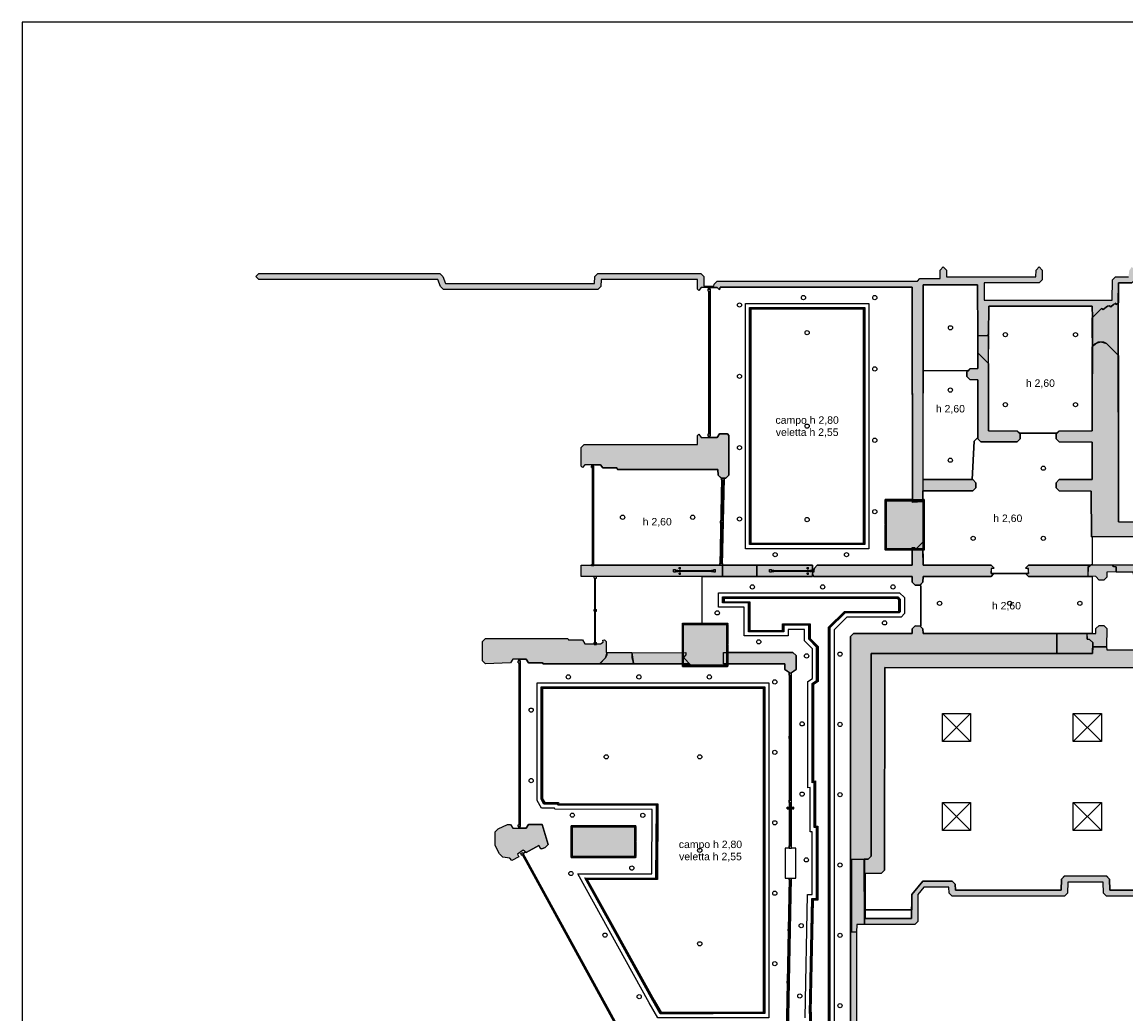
# Model space of a CAD drawing. Header units: millimetres. Extents: x -9985 to 240895, y -184894 to 39395.
# Tile 162 of 164: x 182675 to 206286, y 18174 to 39395. Entities that reach past the tile are written whole.
import ezdxf
from ezdxf.enums import TextEntityAlignment as Align

# ---------------------------------------------------------------- set-up
doc = ezdxf.new("R2010")
doc.units = ezdxf.units.MM
for name, color, linetype in [('A-CARTIGLIO', 7, 'Continuous'), ('A-CS-ALTEZZE', 7, 'Continuous'), ('A-CS-CAMPO', 254, 'Continuous'), ('A-CS-LED', 40, 'Continuous'), ('A-CS-PIANO', 253, 'Continuous'), ('A-CS-VELETTA', 252, 'Continuous'), ('A-LUCI-FARETTI', 7, 'Continuous'), ('A-LUCI-PLAFONIERE', 7, 'Continuous'), ('A-MURI-ESISTENTI', 7, 'Continuous'), ('A-MURI-NUOVI', 40, 'Continuous'), ('A-PARETI-VETRATE', 5, 'Continuous'), ('A-PILASTRI', 8, 'Continuous'), ('A-VETRINE', 4, 'Continuous')]:
    doc.layers.add(name, color=color, linetype=linetype)
doc.styles.add('VISIO', font='arial.ttf')

msp = doc.modelspace()

# ---------------------------------------------------------------- hatches: boundary and pattern name
at = {"layer": 'A-CS-LED'}
h = msp.add_hatch(color=40, dxfattribs=at)
h.paths.add_polyline_path([(200699, 33285), (200699, 28215), (198235, 28215), (198235, 33285), (200699, 33285)])
h.paths.add_polyline_path([(200669, 33255), (198265, 33255), (198265, 28245), (200669, 28245), (200669, 33255)], flags=16)
msp.add_hatch(color=40, dxfattribs=at).paths.add_polyline_path([(199665, 22161), (199619, 22161), (199619, 23125), (199575, 23117), (199575, 25241), (199670, 25305), (199670, 26022), (199500, 26192), (199500, 26490), (198970, 26490), (198970, 26350), (198211, 26350), (198211, 26964), (197660, 26968), (197660, 27095), (201408, 27095), (201460, 27043), (201460, 26777), (201438, 26755), (200278, 26755), (199955, 26432), (199955, 16815), (201563, 16815), (201511, 12900), (201742, 12895), (202304, 12090), (202255, 12064), (202820, 11288), (202820, 11018), (203143, 10695), (205204, 10695), (205187, 10665), (203130, 10665), (202790, 11005), (202790, 11278), (202211, 12074), (202260, 12100), (201726, 12866), (201481, 12870), (201533, 16785), (199925, 16785), (199925, 26445), (200265, 26785), (201425, 26785), (201430, 26790), (201430, 27030), (201395, 27065), (197690, 27065), (197690, 26998), (198241, 26994), (198241, 26380), (198940, 26380), (198940, 26520), (199530, 26520), (199530, 26205), (199700, 26035), (199700, 25288), (199605, 25225), (199605, 23153), (199649, 23161), (199649, 22191), (199695, 22191), (199695, 20611), (199596, 20611), (199548, 18213), (199555, 18213), (199560, 17041), (199530, 17041), (199530, 17016), (199559, 17018), (199559, 15965), (199530, 15968), (199530, 15840), (199634, 15720), (199636, 15720), (200406, 14873), (200421, 14885), (200971, 14252), (201027, 14191), (201211, 14180), (201211, 13897), (201424, 13652), (201211, 13531), (201211, 12515), (199197, 12507), (199197, 12530), (198916, 12530), (199679, 11141), (200707, 11692), (202049, 9189), (201046, 8651), (201501, 7820), (202158, 7820), (202344, 7922), (202439, 7820), (204880, 7820), (204880, 5680), (202679, 5680), (203508, 4170), (204682, 4170), (204682, 4194), (207893, 4208), (207889, 5284), (207783, 5335), (207784, 5432), (207805, 5429), (207814, 5428), (207813, 5354), (207919, 5303), (207924, 4140), (207863, 4140), (207863, 4178), (204712, 4164), (204712, 4140), (203490, 4140), (202628, 5710), (204850, 5710), (204850, 7790), (202426, 7790), (202338, 7884), (202165, 7790), (201483, 7790), (201005, 8663), (202009, 9201), (200695, 11651), (199667, 11100), (198866, 12560), (199227, 12560), (199227, 12537), (201181, 12545), (201181, 13548), (201377, 13660), (201181, 13886), (201181, 14151), (201013, 14161), (200949, 14232), (200417, 14844), (200402, 14833), (199623, 15690), (199620, 15690), (199500, 15829), (199500, 16001), (199529, 15998), (199529, 16985), (199500, 16983), (199500, 17071), (199530, 17071), (199525, 18183), (199518, 18183), (199566, 20641), (199665, 20641), (199665, 22161)])
h = msp.add_hatch(color=40, dxfattribs=at)
h.paths.add_polyline_path([(193779, 22766), (193779, 25169), (196384, 25169), (198560, 25169), (198560, 22171), (198560, 20631), (198560, 18181), (197456, 18178), (196325, 18178), (196168, 18456), (194713, 21082), (196234, 21078), (196244, 22636), (194136, 22642), (194129, 22665), (193835, 22665), (193779, 22766)])
h.paths.add_polyline_path([(196274, 22666), (196264, 21048), (194764, 21052), (196195, 18470), (196343, 18208), (197455, 18208), (198530, 18211), (198530, 20631), (198530, 22171), (198530, 25139), (196384, 25139), (193809, 25139), (193809, 22774), (193853, 22695), (194152, 22695), (194159, 22672), (196274, 22666)], flags=16)
at = {"layer": 'A-MURI-ESISTENTI'}
for points in [[(203310, 32685), (203115, 32690), (203110, 33775), (201950, 33775), (201945, 29133), (201720, 29118), (201710, 33725), (197610, 33725), (197590, 33665), (197540, 33715), (197200, 33715), (197150, 33655), (197125, 33680), (197120, 33885), (195060, 33885), (195055, 33740), (194990, 33675), (191690, 33675), (191625, 33740), (191570, 33885), (187740, 33885), (187675, 33950), (187740, 34015), (191610, 34015), (191675, 33950), (191730, 33805), (194920, 33805), (194925, 33950), (194990, 34015), (197190, 34015), (197255, 33950), (197260, 33745), (197470, 33745), (197475, 33790), (197540, 33855), (201830, 33855), (201880, 33905), (202310, 33905), (202315, 34090), (202380, 34155), (202445, 34090), (202450, 33945), (204360, 33945), (204365, 34090), (204430, 34155), (204495, 34090), (204495, 33880), (204430, 33815), (203250, 33815), (203250, 33445), (205990, 33445), (205995, 33880), (206060, 33945), (206340, 33945), (206357, 34081), (206410, 34155), (206475, 34090), (206480, 33975), (207220, 33975), (207275, 33900), (207270, 33855), (206460, 33865), (206410, 33815), (206130, 33815), (206125, 33390), (206080, 33345), (206069, 33378), (206020, 33355), (205960, 33305), (205930, 33325), (205890, 33315), (205800, 33245), (205760, 33265), (205570, 33075), (205560, 33315), (203350, 33315), (203345, 32700), (203310, 32685)], [(207036.039, 28692.078), (206760, 28685), (206759.195, 28680.081), (206755, 28680), (206747.459, 28608.361), (206727.475, 28486.238), (206715, 28480), (206715, 28410), (206715, 28400), (206695, 28380), (205548, 28380), (205545, 29360), (204860, 29365), (204795, 29430), (204795, 29540), (204860, 29605), (205565, 29610), (205565, 30410), (204860, 30415), (204795, 30480), (204795, 30580), (204860, 30645), (205565, 30650), (205565, 32450), (205630, 32515), (205750, 32555), (205870, 32515), (206125, 32260), (206125, 28700), (207036.039, 28692.078)], [(203960, 30415), (203180, 30415), (203115, 30480), (203115, 31740), (202950, 31745), (202885, 31810), (202885, 31910), (202950, 31975), (203115, 31980), (203120, 32315), (203345, 32090), (203345, 30650), (203960, 30645), (204025, 30580), (204025, 30480), (203960, 30415)], [(197730, 29635), (197630, 29635), (197565, 29700), (197560, 29825), (195410, 29825), (195400, 29855), (195100, 29855), (195050, 29925), (194710, 29925), (194660, 29865), (194635, 29890), (194635, 30290), (194700, 30355), (197120, 30355), (197125, 30550), (197150, 30575), (197200, 30505), (197540, 30505), (197590, 30585), (197760, 30585), (197795, 30550), (197795, 29700), (197730, 29635)], [(203010, 29365), (201950, 29365), (201950, 29605), (203010, 29605), (203075, 29540), (203075, 29430), (203010, 29365)], [(201880, 27345), (201780, 27345), (201715, 27410), (201710, 27535), (199600, 27535), (199585, 27590), (199625, 27710), (199680, 27775), (201710, 27775), (201715, 28150), (201760, 28155), (201800, 28125), (201940, 28265), (201950, 27775), (203400, 27775), (203465, 27710), (203402, 27701), (203402, 27600), (203455, 27590), (203400, 27535), (201950, 27535), (201945, 27410), (201880, 27345)], [(205470, 27535), (204200, 27535), (204145, 27590), (204202, 27600), (204202, 27701), (204135, 27710), (204200, 27775), (205530, 27775), (205475, 27740), (205470, 27535)], [(205989, 27780), (206020, 27745), (206075, 27740), (206075, 27630), (205880, 27625), (205875, 27520), (205810, 27455), (205710, 27455), (205640, 27535), (205475, 27540), (205475, 27740), (205510, 27745), (205545, 27780), (205989, 27780)], [(206860, 27515), (206510, 27515), (206445, 27580), (206440, 27625), (206080, 27625), (206075, 27740), (206020, 27745), (205989, 27780), (206940, 27780), (206925, 27710), (206925, 27580), (206860, 27515)], [(204810, 25885), (200840, 25885), (200839.994, 25880.005), (200835, 25880), (200835, 21550), (200770, 21485), (200690.004, 21483.873), (200690, 21485), (200415, 21480), (200415, 19930), (200525, 19920), (200525, 17390), (201102, 17389), (202003, 17389), (202190, 17389), (205010, 17389), (205010, 17385), (205080, 17385), (205145, 17320), (205150, 16635), (208610, 16635), (208610, 16505), (205080, 16505), (205015, 16570), (205010, 17255), (202190, 17255), (202190, 16627), (202003, 16627), (202003, 17255), (200395, 17255), (200395, 17389), (200395, 26250), (200460, 26315), (201710, 26315), (201715, 26410), (201780, 26475), (201880, 26475), (201945, 26410), (201950, 26315), (204810, 26315), (204810, 25885)], [(205870, 26025), (205580, 26025), (205575, 26120), (205510, 26185), (205455, 26190), (205455, 26310), (205640, 26315), (205645, 26420), (205710, 26485), (205810, 26485), (205875, 26420), (205870, 26025)], [(205570, 25885), (204810, 25885), (204810, 26315), (205450, 26315), (205455, 26190), (205510, 26185), (205575, 26120), (205570, 25885)], [(195030, 25665), (193820, 25665), (193810, 25685), (193510, 25685), (193460, 25765), (193170, 25765), (193120, 25685), (192590, 25665), (192525, 25730), (192525, 26140), (192590, 26205), (194350, 26205), (194360, 26175), (194660, 26175), (194710, 26095), (195050, 26095), (195104, 26131), (195095, 26170), (195130, 26175), (195165, 26140), (195165, 25910), (195185, 25900), (195185, 25850), (195155, 25790), (195030, 25665)], [(205580, 26025), (205570, 25885), (205575, 26120), (205580, 26025)], [(196980, 25635), (196930, 25665), (195760, 25665), (195725, 25790), (195725, 25900), (196870, 25905), (196875, 25860), (196825, 25800), (196980, 25635)], [(200839.994, 25880.005), (200835, 21550), (200835, 25880), (200839.994, 25880.005)], [(200840, 25885), (204810, 25885), (204810, 25884), (200839.994, 25880.005), (200840, 25885)], [(204810, 25885), (205570, 25885), (204810, 25884), (204810, 25885)], [(193150, 21455), (193110, 21505), (192960, 21525), (192885, 21600), (192795, 21780), (192795, 22070), (192860, 22135), (193060, 22225), (193120, 22225), (193170, 22145), (193460, 22145), (193510, 22225), (193800, 22225), (193925, 21800), (193860, 21735), (193790, 21705), (193765, 21710), (193730, 21775), (193460, 21625), (193390, 21675), (193275, 21590), (193300, 21535), (193150, 21455)], [(200690, 21485), (200690.004, 21483.873), (200415, 21480), (200690, 21485)], [(200520, 19925), (200415, 19930), (200415, 21480), (200690.004, 21483.873), (200695, 20090), (200530, 20085), (200520, 19925)], [(200770, 21485), (200695, 21480), (200695, 20090), (200690.004, 21483.873), (200770, 21485)]]:
    msp.add_hatch(color=7, dxfattribs=at).paths.add_polyline_path(points)
h = msp.add_hatch(color=7, dxfattribs=at)
h.paths.add_polyline_path([(201770, 20085), (200695, 20090), (200695, 21480), (200770, 21485), (200835, 21550), (200839.994, 25880.005), (204810, 25884), (205570, 25885), (205580, 26025), (205870, 26025), (205880, 25965), (209530, 25965), (209535, 26110), (209600, 26175), (209680, 26175), (209750, 26265), (209980, 26265), (209985, 26420), (210050, 26485), (210400, 26485), (210465, 26420), (210470, 25965), (213330, 25965), (213335, 26190), (213400, 26255), (214010, 26255), (214050, 26295), (214650, 26295), (214720, 26225), (215090, 26225), (215155, 26160), (215155, 25900), (215090, 25835), (214720, 25835), (214715, 25640), (214650, 25575), (201130, 25585), (201125, 21250), (201060, 21185), (200705, 21180), (200710, 20215), (201700, 20215), (201705, 20730), (201940, 21015), (202570, 21015), (202635, 20950), (202640, 20825), (204900, 20825), (204905, 21060), (204970, 21125), (205870, 21125), (205935, 21060), (205940, 20825), (209150, 20825), (209155, 21060), (209220, 21125), (210220, 21125), (210285, 21060), (210290, 20825), (213750, 20825), (213755, 21060), (213820, 21125), (214820, 21125), (214885, 21060), (214890, 20825), (217220, 20825), (217225, 21060), (217290, 21125), (217970, 21125), (218035, 21060), (218040, 20825), (219650, 20825), (219655, 22380), (218230, 22385), (218165, 22450), (218165, 25780), (218290, 25905), (218295, 22520), (219720, 22515), (219785, 22450), (219785, 20760), (219720, 20695), (217970, 20695), (217905, 20760), (217900, 20995), (217360, 20995), (217355, 20760), (217290, 20695), (214820, 20695), (214755, 20760), (214755, 20990), (214610, 20995), (213890, 20995), (213885, 20760), (213820, 20695), (210220, 20695), (210155, 20760), (210150, 20995), (209290, 20995), (209285, 20760), (209220, 20695), (205870, 20695), (205805, 20760), (205800, 20995), (205040, 20995), (205035, 20760), (204970, 20695), (202570, 20695), (202505, 20760), (202500, 20885), (201960, 20885), (201835, 20730), (201835, 20150), (201770, 20085)])
h.paths.add_polyline_path([(214375, 25890), (214415, 25940), (214370, 25985), (214330, 25965), (213700, 25965), (213635, 25900), (214370, 25885), (214374.101, 25890.012), (214375, 25890)], flags=16)
h.paths.add_polyline_path([(210175, 25890), (210170, 25965), (210040, 25965), (209975, 25900), (210170, 25885), (210170, 25890.25), (210175, 25890)], flags=16)
at = {"layer": 'A-MURI-NUOVI'}
for points in [[(206120, 32265), (205870, 32515), (205810, 32545), (205690, 32545), (205570, 32455), (205565, 32820), (205565, 33070), (205760, 33265), (205800, 33245), (205890, 33315), (205930, 33325), (205960, 33305), (206020, 33355), (206069, 33378), (206080, 33345), (206120, 33385), (206120, 32265)], [(203340, 32095), (203115, 32320), (203120, 32685), (203345, 32690), (203340, 32095)], [(197660, 27535), (194635, 27535), (194635, 27775), (197660, 27775), (197660, 27535)], [(198394, 27535), (197660, 27535), (197660, 27775), (198394, 27775), (198394, 27535)], [(198394, 27535), (198394, 27775), (199581, 27775), (199581, 27535), (198394, 27535)], [(195750, 25665), (195035, 25670), (195155, 25790), (195190, 25905), (195720, 25905), (195750, 25665)], [(199160, 25910), (199230, 25840), (199230, 25540), (199110, 25460), (198990, 25540), (198990, 25665), (197675, 25665), (197675, 25910), (199160, 25910)]]:
    msp.add_hatch(color=40, dxfattribs=at).paths.add_polyline_path(points)
at = {"layer": 'A-PILASTRI'}
for points in [[(201157, 29181), (201157, 28643), (201143, 28643), (201139, 28647), (201139, 29177), (201143, 29181), (201157, 29181)], [(201552, 29163), (201165, 29163), (201165, 29177), (201169, 29181), (201548, 29181), (201552, 29177), (201552, 29163)], [(201945, 29155), (201945, 28125), (201165, 28125), (201165, 29155), (201945, 29155)], [(201945, 29163), (201558, 29163), (201558, 29177), (201562, 29181), (201941, 29181), (201945, 29177), (201945, 29163)], [(201953, 28643), (201953, 29181), (201967, 29181), (201971, 29177), (201971, 28647), (201967, 28643), (201953, 28643)], [(201157, 28637), (201157, 28099), (201143, 28099), (201139, 28103), (201139, 28633), (201143, 28637), (201157, 28637)], [(201953, 28099), (201953, 28637), (201967, 28637), (201971, 28633), (201971, 28103), (201967, 28099), (201953, 28099)], [(201165, 28117), (201552, 28117), (201552, 28103), (201548, 28099), (201169, 28099), (201165, 28103), (201165, 28117)], [(201558, 28117), (201945, 28117), (201945, 28103), (201941, 28099), (201562, 28099), (201558, 28103), (201558, 28117)], [(197282, 26513), (196799, 26513), (196799, 26527), (196803, 26531), (197278, 26531), (197282, 26527), (197282, 26513)], [(196817, 26505), (196817, 26073), (196803, 26073), (196799, 26077), (196799, 26501), (196803, 26505), (196817, 26505)], [(197745, 25635), (196825, 25635), (196825, 26505), (197745, 26505), (197745, 25635)], [(197771, 26513), (197288, 26513), (197288, 26527), (197292, 26531), (197767, 26531), (197771, 26527), (197771, 26513)], [(197753, 26073), (197753, 26505), (197767, 26505), (197771, 26501), (197771, 26077), (197767, 26073), (197753, 26073)], [(196817, 26067), (196817, 25635), (196803, 25635), (196799, 25639), (196799, 26063), (196803, 26067), (196817, 26067)], [(197753, 25635), (197753, 26067), (197767, 26067), (197771, 26063), (197771, 25639), (197767, 25635), (197753, 25635)], [(196799, 25627), (197282, 25627), (197282, 25613), (197278, 25609), (196803, 25609), (196799, 25613), (196799, 25627)], [(197288, 25627), (197771, 25627), (197771, 25613), (197767, 25609), (197292, 25609), (197288, 25613), (197288, 25627)], [(194877, 22183), (194419, 22183), (194419, 22197), (194423, 22201), (194873, 22201), (194877, 22197), (194877, 22183)], [(195337, 22183), (194883, 22183), (194883, 22197), (194887, 22201), (195333, 22201), (195337, 22197), (195337, 22183)], [(195801, 22183), (195343, 22183), (195343, 22197), (195347, 22201), (195797, 22201), (195801, 22197), (195801, 22183)], [(194437, 22175), (194437, 21863), (194423, 21863), (194419, 21867), (194419, 22171), (194423, 22175), (194437, 22175)], [(195775, 21545), (194445, 21545), (194445, 22175), (195775, 22175), (195775, 21545)], [(195783, 21863), (195783, 22175), (195797, 22175), (195801, 22171), (195801, 21867), (195797, 21863), (195783, 21863)], [(194437, 21857), (194437, 21545), (194423, 21545), (194419, 21549), (194419, 21853), (194423, 21857), (194437, 21857)], [(195783, 21545), (195783, 21857), (195797, 21857), (195801, 21853), (195801, 21549), (195797, 21545), (195783, 21545)], [(194419, 21537), (194877, 21537), (194877, 21523), (194873, 21519), (194423, 21519), (194419, 21523), (194419, 21537)], [(194883, 21537), (195337, 21537), (195337, 21523), (195333, 21519), (194887, 21519), (194883, 21523), (194883, 21537)], [(195343, 21537), (195801, 21537), (195801, 21523), (195797, 21519), (195347, 21519), (195343, 21523), (195343, 21537)]]:
    msp.add_hatch(color=8, dxfattribs=at).paths.add_polyline_path(points)

# ---------------------------------------------------------------- linework, layer by layer
at = {"layer": 'A-CARTIGLIO'}
msp.add_lwpolyline([(182675, -8185), (240895, -8185), (240895, 39395), (182675, 39395)], close=True, dxfattribs=at)
at = {"layer": 'A-CS-CAMPO'}
for points in [[(198145, 33375), (200789, 33375), (200789, 28125), (198145, 28125), (198145, 33375)], [(193689, 22743), (193689, 25259), (196384, 25259), (198650, 25259), (198650, 22171), (198650, 20631), (198650, 18091), (197456, 18088), (196273, 18088), (196090, 18412), (194560, 21173), (196145, 21168), (196153, 22546), (194069, 22552), (194062, 22575), (193782, 22575), (193689, 22743)]]:
    msp.add_lwpolyline(points, close=True, dxfattribs=at)
for points in [[(199426, 18093), (199478, 20731), (199575, 20731), (199575, 22071), (199529, 22071), (199529, 23017), (199485, 23009), (199485, 25289), (199580, 25353), (199580, 25985), (199410, 26155), (199410, 26400), (199060, 26400), (199060, 26260), (198121, 26260), (198121, 26874), (197570, 26878), (197570, 27185), (201445, 27185), (201550, 27080), (201550, 26740), (201475, 26665), (200315, 26665), (200045, 26395), (200045, 16905)], [(209151, 20824), (205939, 20824), (205934, 21060), (205870, 21124), (204970, 21124), (204906, 21060), (204901, 20824), (202639, 20824), (202634, 20950), (202570, 21014), (201940, 21014), (201706, 20730), (201703, 20400), (200708, 20400), (200704, 21181), (201060, 21186), (201124, 21250), (201129, 25586), (214650, 25576)]]:
    msp.add_lwpolyline(points, dxfattribs=at)
at = {"layer": 'A-CS-LED'}
for points in [[(200699, 33285), (200699, 28215), (198235, 28215), (198235, 33285), (200699, 33285)], [(200669, 33255), (198265, 33255), (198265, 28245), (200669, 28245), (200669, 33255)], [(193779, 22766), (193779, 25169), (196384, 25169), (198560, 25169), (198560, 22171), (198560, 20631), (198560, 18181), (197456, 18178), (196325, 18178), (196168, 18456), (194713, 21082), (196234, 21078), (196244, 22636), (194136, 22642), (194129, 22665), (193835, 22665), (193779, 22766)], [(196274, 22666), (196264, 21048), (194764, 21052), (196195, 18470), (196343, 18208), (197455, 18208), (198530, 18211), (198530, 20631), (198530, 22171), (198530, 25139), (196384, 25139), (193809, 25139), (193809, 22774), (193853, 22695), (194152, 22695), (194159, 22672), (196274, 22666)]]:
    msp.add_lwpolyline(points, close=True, dxfattribs=at)
for points in [[(199530, 17071), (199525, 18183), (199518, 18183), (199566, 20641), (199665, 20641), (199665, 22161), (199665, 22161), (199619, 22161), (199619, 23125), (199575, 23117), (199575, 25241), (199670, 25305), (199670, 26022), (199500, 26192), (199500, 26490), (198970, 26490), (198970, 26350), (198211, 26350), (198211, 26964), (197660, 26968), (197660, 27095), (201408, 27095), (201460, 27043), (201460, 26777), (201438, 26755), (200278, 26755), (199955, 26432), (199955, 16815)], [(199925, 16785), (199925, 26445), (200265, 26785), (201425, 26785), (201430, 26790), (201430, 27030), (201395, 27065), (197690, 27065), (197690, 26998), (198241, 26994), (198241, 26380), (198940, 26380), (198940, 26520), (199530, 26520), (199530, 26205), (199700, 26035), (199700, 25288), (199605, 25225), (199605, 23153), (199649, 23161), (199649, 22191), (199695, 22191), (199695, 20611), (199596, 20611), (199548, 18213), (199555, 18213), (199560, 17041)]]:
    msp.add_lwpolyline(points, dxfattribs=at)
at = {"layer": 'A-CS-PIANO'}
for points in [[(203115, 31980), (202950, 31975), (202902, 31927), (202901, 31941), (201948, 31930), (201950, 33775), (203110, 33775), (203120, 32690), (203115, 31980)], [(207345, 33810), (207345, 28700), (207045, 28692), (206125, 28700), (206120, 33385), (206130, 33815), (206410, 33815), (206460, 33865), (207276, 33855), (207345, 33810)], [(203345, 30650), (203345, 32690), (203321, 32690), (203345, 32700), (203350, 33315), (205560, 33315), (205570, 33075), (205565, 30650), (204860, 30645), (204804, 30589), (204796, 30600), (204024, 30600), (204016, 30589), (203960, 30645), (203345, 30650)], [(201948, 31930), (202901, 31941), (202902, 31927), (202885, 31910), (202885, 31810), (202950, 31745), (203115, 31740), (203115, 30504), (203041, 30430), (203000, 29605), (201946, 29605), (201948, 31930)], [(203010, 29365), (203075, 29430), (203075, 29540), (203010, 29605), (203000, 29605), (203041, 30430), (203115, 30504), (203115, 30480), (203180, 30415), (203960, 30415), (204025, 30480), (204025, 30580), (204016, 30589), (204024, 30600), (204796, 30600), (204804, 30589), (204795, 30580), (204795, 30480), (204860, 30415), (205565, 30410), (205565, 29610), (204860, 29605), (204795, 29540), (204795, 29430), (204860, 29365), (205545, 29360), (205548, 28380), (205560, 28380), (205560, 27780), (205545, 27780), (205510, 27745), (205475, 27740), (205530, 27775), (204200, 27775), (204135, 27710), (204191, 27702), (204202, 27600), (203402, 27600), (203409, 27702), (203465, 27710), (203400, 27775), (201950, 27775), (201943, 28099), (201971, 28103), (201971, 29177), (201945, 29181), (201945, 29365), (203010, 29365)], [(194905, 29890), (194860, 29890), (194860, 29925), (195050, 29925), (195100, 29855), (195400, 29855), (195410, 29825), (197560, 29825), (197565, 29700), (197636, 29635), (197598, 27775), (194905, 27775), (194905, 29890)], [(204200, 27535), (205560, 27535), (205560, 26315), (201950, 26315), (201945, 26410), (201884, 26471), (201900, 26480), (201900, 27336), (201883, 27348), (201945, 27410), (201950, 27535), (203400, 27535), (203455, 27590), (203419, 27600), (204182, 27600), (204145, 27590), (204200, 27535)]]:
    msp.add_lwpolyline(points, close=True, dxfattribs=at)
at = {"layer": 'A-CS-VELETTA'}
for points in [[(197698, 29635), (197730, 29635), (197795, 29700), (197795, 30550), (197760, 30585), (197590, 30585), (197540, 30505), (197360, 30505), (197360, 30542), (197397, 30542), (197397, 33679), (197360, 33679), (197360, 33715), (197540, 33715), (197590, 33665), (197610, 33725), (201710, 33725), (201720, 29181), (201139, 29177), (201139, 28103), (201714, 28099), (201710, 27775), (199680, 27775), (199625, 27710), (199615, 27680), (199581, 27682), (199581, 27775), (197660, 27775), (197698, 29635)], [(198245, 33275), (198245, 30736), (198245, 29514), (198245, 28225), (200689, 28225), (200689, 29624), (200689, 33275), (198245, 33275)], [(196244, 21068), (194730, 21072), (196177, 18461), (196331, 18188), (197456, 18188), (198550, 18191), (198550, 20631), (198550, 22171), (198550, 25159), (198186, 25159), (196384, 25159), (193789, 25159), (193789, 22769), (193841, 22675), (194137, 22675), (194144, 22652), (196254, 22646), (196244, 21068)], [(195801, 22197), (194423, 22201), (194419, 21523), (195797, 21519), (195801, 22197)], [(200710, 20215), (200709, 20400), (201702, 20400), (201700, 20215), (200710, 20215)]]:
    msp.add_lwpolyline(points, close=True, dxfattribs=at)
for points in [[(199069, 17742), (199135, 21081), (199225, 21081), (199225, 21721), (199225, 21721), (199135, 21721), (199135, 22571), (199179, 22563), (199179, 22598), (199135, 22590), (199135, 25468), (199122, 25468), (199230, 25540), (199230, 25840), (199160, 25910), (197771, 25910), (197771, 26527), (197220, 26531), (197220, 27535), (199581, 27535), (199581, 27575), (199589, 27575), (199600, 27535), (201710, 27535), (201715, 27410), (201780, 27345), (201883, 27348), (201900, 27336), (201900, 26480), (201884, 26471), (201780, 26475), (201715, 26410), (201710, 26315), (200460, 26315), (200395, 26250), (200395, 17255)], [(199945, 16805), (199945, 26436), (200274, 26765), (201434, 26765), (201450, 26781), (201450, 27039), (201404, 27085), (197670, 27085), (197670, 26978), (198221, 26974), (198221, 26360), (198960, 26360), (198960, 26500), (199510, 26500), (199510, 26196), (199680, 26026), (199680, 25299), (199585, 25236), (199585, 23129), (199629, 23137), (199629, 22171), (199675, 22171), (199675, 20631), (199576, 20631), (199528, 18193), (199535, 18193), (199540, 17061)], [(195407, 17939), (193396, 21608), (193441, 21639), (193460, 21625), (193730, 21775), (193765, 21710), (193765, 21710), (193790, 21705), (193860, 21735), (193925, 21800), (193800, 22225), (193510, 22225), (193460, 22145), (193300, 22145), (193300, 22181), (193339, 22181), (193339, 25729), (193300, 25729), (193300, 25765), (193460, 25765), (193510, 25685), (193810, 25685), (193820, 25665), (195750, 25665), (195749, 25705), (195760, 25665), (196799, 25665), (196803, 25609), (197767, 25609), (197771, 25665), (198990, 25665), (198990, 25540), (199098, 25468), (199085, 25468), (199085, 22590), (199041, 22598), (199041, 22563), (199085, 22571), (199085, 21721), (199000, 21721), (199000, 21081), (199085, 21081), (199020, 17742)]]:
    msp.add_lwpolyline(points, dxfattribs=at)
at = {"layer": 'A-LUCI-FARETTI'}
for centre in [(199388, 33500), (200914, 33500), (198020, 33342), (202533, 32854), (199467, 32750), (203707, 32708), (205207, 32708), (200914, 31974), (198020, 31815), (202530, 31521), (203707, 31208), (205207, 31208), (199467, 30750), (200914, 30448), (198020, 30289), (202530, 30021), (204518, 29850), (195519, 28800), (197019, 28800), (198020, 28763), (200914, 28921), (199467, 28750), (203018, 28350), (204518, 28350), (198783, 28000), (200309, 28000), (198295, 27310), (199799, 27310), (201303, 27310), (202300, 26958), (203800, 26958), (205300, 26958), (197544, 26754), (201122, 26540), (198433, 26135), (199455, 25833), (200170, 25872), (194360, 25384), (195868, 25384), (197375, 25384), (198775, 25277), (193564, 24673), (199360, 24380), (200170, 24368), (195170, 23674), (197170, 23674), (198775, 23770), (193564, 23166), (199360, 22876), (200170, 22864), (194445, 22426), (195952, 22422), (198775, 22263), (197170, 21674), (199450, 21470), (195717, 21294), (200170, 21359), (194414, 21178), (198775, 20756), (199340, 20061), (195144, 19860), (200170, 19855), (197170, 19674), (198775, 19249), (195875, 18542), (199310, 18557), (200170, 18351)]:
    msp.add_circle(centre, 45, dxfattribs=at)
at = {"layer": 'A-LUCI-PLAFONIERE'}
for p, q in [((202360, 24000), (202960, 24600)), ((202360, 24600), (202960, 24000)), ((205160, 24000), (205760, 24600)), ((205160, 24600), (205760, 24000)), ((202360, 22100), (202960, 22700)), ((202360, 22700), (202960, 22100)), ((205160, 22100), (205760, 22700)), ((205160, 22700), (205760, 22100))]:
    msp.add_line(p, q, dxfattribs=at)
for points in [[(202960, 24000), (202360, 24000), (202360, 24600), (202960, 24600), (202960, 24000)], [(205760, 24000), (205160, 24000), (205160, 24600), (205760, 24600), (205760, 24000)], [(202960, 22100), (202360, 22100), (202360, 22700), (202960, 22700), (202960, 22100)], [(205760, 22100), (205160, 22100), (205160, 22700), (205760, 22700), (205760, 22100)]]:
    msp.add_lwpolyline(points, close=True, dxfattribs=at)
at = {"layer": 'A-MURI-ESISTENTI'}
for points in [[(206410, 33815), (206130, 33815), (206125, 33390), (206080, 33345), (206069, 33378), (206020, 33355), (205960, 33305), (205930, 33325), (205890, 33315), (205800, 33245), (205760, 33265), (205570, 33075), (205560, 33315), (203350, 33315), (203345, 32700), (203310, 32685), (203310, 32685), (203115, 32690), (203110, 33775), (201950, 33775), (201945, 29133), (201720, 29118), (201710, 33725), (197610, 33725), (197590, 33665), (197540, 33715), (197200, 33715), (197150, 33655), (197125, 33680), (197120, 33885), (195060, 33885), (195055, 33740), (194990, 33675), (191690, 33675), (191625, 33740), (191570, 33885), (187740, 33885), (187675, 33950), (187740, 34015), (191610, 34015), (191675, 33950), (191730, 33805), (194920, 33805), (194925, 33950), (194990, 34015), (197190, 34015), (197255, 33950), (197260, 33745), (197470, 33745), (197475, 33790), (197540, 33855), (201830, 33855), (201880, 33905), (202310, 33905), (202315, 34090), (202380, 34155), (202445, 34090), (202450, 33945), (204360, 33945), (204365, 34090), (204430, 34155), (204495, 34090), (204495, 33880), (204430, 33815), (203250, 33815), (203250, 33445), (205990, 33445), (205995, 33880), (206060, 33945), (206340, 33945)], [(206695, 28380), (205548, 28380), (205545, 29360), (204860, 29365), (204795, 29430), (204795, 29540), (204860, 29605), (205565, 29610), (205565, 30410), (204860, 30415), (204795, 30480), (204795, 30580), (204860, 30645), (205565, 30650), (205565, 32450), (205630, 32515), (205750, 32555), (205870, 32515), (206125, 32260), (206125, 28700), (207036.039, 28692.078)], [(200395, 17389), (200395, 26250), (200460, 26315), (201710, 26315), (201715, 26410), (201780, 26475), (201880, 26475), (201945, 26410), (201950, 26315), (204810, 26315), (204810, 25885), (204810, 25885), (200840, 25885), (200839.994, 25880.005), (200835, 25880), (200835, 21550), (200770, 21485), (200690.004, 21483.873), (200690, 21485), (200415, 21480), (200415, 19930), (200525, 19920), (200525, 17390)], [(209220, 20695), (205870, 20695), (205805, 20760), (205800, 20995), (205040, 20995), (205035, 20760), (204970, 20695), (202570, 20695), (202505, 20760), (202500, 20885), (201960, 20885), (201835, 20730), (201835, 20150), (201770, 20085), (201770, 20085), (200695, 20090), (200695, 21480), (200770, 21485), (200835, 21550), (200839.994, 25880.005), (204810, 25884), (205570, 25885), (205580, 26025), (205870, 26025), (205880, 25965), (209530, 25965)], [(214650, 25575), (201130, 25585), (201125, 21250), (201060, 21185), (200705, 21180), (200710, 20215), (201700, 20215), (201705, 20730), (201940, 21015), (202570, 21015), (202635, 20950), (202640, 20825), (204900, 20825), (204905, 21060), (204970, 21125), (205870, 21125), (205935, 21060), (205940, 20825), (209150, 20825)]]:
    msp.add_lwpolyline(points, dxfattribs=at)
for points in [[(203960, 30415), (203180, 30415), (203115, 30480), (203115, 31740), (202950, 31745), (202885, 31810), (202885, 31910), (202950, 31975), (203115, 31980), (203120, 32315), (203345, 32090), (203345, 30650), (203960, 30645), (204025, 30580), (204025, 30480), (203960, 30415)], [(197730, 29635), (197630, 29635), (197565, 29700), (197560, 29825), (195410, 29825), (195400, 29855), (195100, 29855), (195050, 29925), (194710, 29925), (194660, 29865), (194635, 29890), (194635, 30290), (194700, 30355), (197120, 30355), (197125, 30550), (197150, 30575), (197200, 30505), (197540, 30505), (197590, 30585), (197760, 30585), (197795, 30550), (197795, 29700), (197730, 29635)], [(203010, 29365), (201950, 29365), (201950, 29605), (203010, 29605), (203075, 29540), (203075, 29430), (203010, 29365)], [(201880, 27345), (201780, 27345), (201715, 27410), (201710, 27535), (199600, 27535), (199585, 27590), (199625, 27710), (199680, 27775), (201710, 27775), (201715, 28150), (201760, 28155), (201800, 28125), (201940, 28265), (201950, 27775), (203400, 27775), (203465, 27710), (203402, 27701), (203402, 27600), (203455, 27590), (203400, 27535), (201950, 27535), (201945, 27410), (201880, 27345)], [(205470, 27535), (204200, 27535), (204145, 27590), (204202, 27600), (204202, 27701), (204135, 27710), (204200, 27775), (205530, 27775), (205475, 27740), (205470, 27535)], [(205989, 27780), (206020, 27745), (206075, 27740), (206075, 27630), (205880, 27625), (205875, 27520), (205810, 27455), (205710, 27455), (205640, 27535), (205475, 27540), (205475, 27740), (205510, 27745), (205545, 27780), (205989, 27780)], [(206860, 27515), (206510, 27515), (206445, 27580), (206440, 27625), (206080, 27625), (206075, 27740), (206020, 27745), (205989, 27780), (206940, 27780), (206925, 27710), (206925, 27580), (206860, 27515)], [(205870, 26025), (205580, 26025), (205575, 26120), (205510, 26185), (205455, 26190), (205455, 26310), (205640, 26315), (205645, 26420), (205710, 26485), (205810, 26485), (205875, 26420), (205870, 26025)], [(205570, 25885), (204810, 25885), (204810, 26315), (205450, 26315), (205455, 26190), (205510, 26185), (205575, 26120), (205570, 25885)], [(195030, 25665), (193820, 25665), (193810, 25685), (193510, 25685), (193460, 25765), (193170, 25765), (193120, 25685), (192590, 25665), (192525, 25730), (192525, 26140), (192590, 26205), (194350, 26205), (194360, 26175), (194660, 26175), (194710, 26095), (195050, 26095), (195104, 26131), (195095, 26170), (195130, 26175), (195165, 26140), (195165, 25910), (195185, 25900), (195185, 25850), (195155, 25790), (195030, 25665)], [(205580, 26025), (205570, 25885), (205575, 26120), (205580, 26025)], [(196980, 25635), (196930, 25665), (195760, 25665), (195725, 25790), (195725, 25900), (196870, 25905), (196875, 25860), (196825, 25800), (196980, 25635)], [(200839.994, 25880.005), (200835, 21550), (200835, 25880), (200839.994, 25880.005)], [(200840, 25885), (204810, 25885), (204810, 25884), (200839.994, 25880.005), (200840, 25885)], [(204810, 25885), (205570, 25885), (204810, 25884), (204810, 25885)], [(193150, 21455), (193110, 21505), (192960, 21525), (192885, 21600), (192795, 21780), (192795, 22070), (192860, 22135), (193060, 22225), (193120, 22225), (193170, 22145), (193460, 22145), (193510, 22225), (193800, 22225), (193925, 21800), (193860, 21735), (193790, 21705), (193765, 21710), (193730, 21775), (193460, 21625), (193390, 21675), (193275, 21590), (193300, 21535), (193150, 21455)], [(200690, 21485), (200690.004, 21483.873), (200415, 21480), (200690, 21485)], [(200520, 19925), (200415, 19930), (200415, 21480), (200690.004, 21483.873), (200695, 20090), (200530, 20085), (200520, 19925)], [(200770, 21485), (200695, 21480), (200695, 20090), (200690.004, 21483.873), (200770, 21485)]]:
    msp.add_lwpolyline(points, close=True, dxfattribs=at)
at = {"layer": 'A-MURI-NUOVI'}
for points in [[(206120, 32265), (205870, 32515), (205810, 32545), (205690, 32545), (205570, 32455), (205565, 32820), (205565, 33070), (205760, 33265), (205800, 33245), (205890, 33315), (205930, 33325), (205960, 33305), (206020, 33355), (206069, 33378), (206080, 33345), (206120, 33385), (206120, 32265)], [(203340, 32095), (203115, 32320), (203120, 32685), (203345, 32690), (203340, 32095)], [(197660, 27535), (194635, 27535), (194635, 27775), (197660, 27775), (197660, 27535)], [(198394, 27535), (197660, 27535), (197660, 27775), (198394, 27775), (198394, 27535)], [(198394, 27535), (198394, 27775), (199581, 27775), (199581, 27535), (198394, 27535)], [(195750, 25665), (195035, 25670), (195155, 25790), (195190, 25905), (195720, 25905), (195750, 25665)], [(199160, 25910), (199230, 25840), (199230, 25540), (199110, 25460), (198990, 25540), (198990, 25665), (197675, 25665), (197675, 25910), (199160, 25910)]]:
    msp.add_lwpolyline(points, close=True, dxfattribs=at)
at = {"layer": 'A-PARETI-VETRATE'}
for p, q in [((197635.1, 29601.6), (197635.8, 29635.5)), ((197635.1, 29601.6), (197697.1, 29601.1)), ((197635.8, 29635.5), (197697.8, 29634.9)), ((197642.6, 28739.2), (197659.9, 29601.4)), ((197655, 28739), (197672.3, 29601.3)), ((197659.9, 29601.4), (197672.3, 29601.3)), ((197697.1, 29601.1), (197697.8, 29634.9)), ((197616.4, 28671.7), (197617.1, 28705.5)), ((197616.4, 28671.7), (197678.4, 28671.1)), ((197617.1, 28705.5), (197617.8, 28739.4)), ((197617.1, 28705.5), (197679.1, 28705)), ((197617.1, 28705.5), (197679.1, 28705)), ((197617.8, 28739.4), (197679.8, 28738.8)), ((197623.9, 27809.2), (197641.2, 28671.4)), ((197636.3, 27809.1), (197653.6, 28671.3)), ((197641.2, 28671.4), (197653.6, 28671.3)), ((197642.6, 28739.2), (197655, 28739)), ((197678.4, 28671.1), (197679.1, 28705)), ((197679.1, 28705), (197679.8, 28738.8)), ((196610, 27680), (196650, 27680)), ((196610, 27630), (196610, 27680)), ((196610, 27630), (196650, 27630)), ((196650, 27630), (196650, 27680)), ((196654, 27671), (196699, 27671)), ((196654, 27639), (196654, 27671)), ((196654, 27639), (196699, 27639)), ((196699, 27639), (196699, 27671)), ((196699, 27660), (197421, 27660)), ((196699, 27650), (196699, 27660)), ((196699, 27650), (197421, 27650)), ((196730, 27724), (196758, 27724)), ((196730, 27696), (196730, 27724)), ((196730, 27696), (196758, 27696)), ((196758, 27696), (196758, 27724)), ((197421, 27671), (197466, 27671)), ((197421, 27639), (197421, 27671)), ((197421, 27650), (197421, 27660)), ((197421, 27639), (197466, 27639)), ((197466, 27639), (197466, 27671)), ((197470, 27680), (197510, 27680)), ((197470, 27630), (197470, 27680)), ((197470, 27630), (197510, 27630)), ((197510, 27630), (197510, 27680)), ((197598.4, 27775.6), (197599.1, 27809.4)), ((197598.4, 27775.6), (197660.4, 27775)), ((197599.1, 27809.4), (197661.1, 27808.9)), ((197623.9, 27809.2), (197636.3, 27809.1)), ((197660.4, 27775), (197661.1, 27808.9)), ((198665, 27680), (198705, 27680)), ((198665, 27630), (198665, 27680)), ((198665, 27630), (198705, 27630)), ((198705, 27630), (198705, 27680)), ((198709, 27671), (198754, 27671)), ((198709, 27639), (198709, 27671)), ((198709, 27639), (198754, 27639)), ((198754, 27639), (198754, 27671)), ((198754, 27660), (199526, 27660)), ((198754, 27650), (198754, 27660)), ((198754, 27650), (199526, 27650)), ((199467, 27724), (199495, 27724)), ((199467, 27696), (199467, 27724)), ((199467, 27696), (199495, 27696)), ((199495, 27696), (199495, 27724)), ((199526, 27671), (199571, 27671)), ((199526, 27639), (199526, 27671)), ((199526, 27650), (199526, 27660)), ((199526, 27639), (199571, 27639)), ((199571, 27639), (199571, 27671)), ((199575, 27680), (199615, 27680)), ((199575, 27630), (199575, 27680)), ((199575, 27630), (199615, 27630)), ((199615, 27630), (199615, 27680)), ((194909, 27538.4), (194959, 27538.4)), ((194909, 27498.4), (194909, 27538.4)), ((194909, 27498.4), (194959, 27498.4)), ((194929, 27498.4), (194939, 27498.4)), ((194929, 26118.4), (194929, 27498.4)), ((194939, 26118.4), (194939, 27498.4)), ((194959, 27498.4), (194959, 27538.4)), ((196730, 27614), (196758, 27614)), ((196730, 27586), (196730, 27614)), ((196730, 27586), (196758, 27586)), ((196758, 27586), (196758, 27614)), ((199467, 27614), (199495, 27614)), ((199467, 27586), (199467, 27614)), ((199467, 27586), (199495, 27586)), ((199495, 27586), (199495, 27614)), ((194909, 26828.4), (194959, 26828.4)), ((194909, 26788.4), (194909, 26828.4)), ((194909, 26788.4), (194959, 26788.4)), ((194959, 26788.4), (194959, 26828.4)), ((194909, 26118.4), (194959, 26118.4)), ((194909, 26078.4), (194909, 26118.4)), ((194909, 26078.4), (194959, 26078.4)), ((194929, 26118.4), (194939, 26118.4)), ((194959, 26078.4), (194959, 26118.4)), ((199085, 25468.2), (199135, 25468.2)), ((199085, 25419.2), (199085, 25468.2)), ((199085, 25419.2), (199135, 25419.2)), ((199105, 25419.2), (199115, 25419.2)), ((199105, 22769), (199105, 25419.2)), ((199115, 22769), (199115, 25419.2)), ((199135, 25419.2), (199135, 25468.2)), ((199085, 24118.6), (199135, 24118.6)), ((199085, 24069.6), (199085, 24118.6)), ((199135, 24069.6), (199135, 24118.6)), ((199085, 24069.6), (199135, 24069.6)), ((199085, 22744.5), (199135, 22744.5)), ((199085, 22695.5), (199085, 22744.5)), ((199085, 22695.5), (199135, 22695.5)), ((199094, 22690.6), (199126, 22690.6)), ((199094, 22635.5), (199094, 22690.6)), ((199105, 22769), (199115, 22769)), ((199126, 22635.5), (199126, 22690.6)), ((199135, 22695.5), (199135, 22744.5)), ((199041, 22597.5), (199069, 22597.5)), ((199041, 22563.3), (199041, 22597.5)), ((199041, 22563.3), (199069, 22563.3)), ((199069, 22563.3), (199069, 22597.5)), ((199094, 22635.5), (199126, 22635.5)), ((199105, 22635.5), (199115, 22635.5)), ((199105, 21830), (199105, 22635.5)), ((199115, 21830), (199115, 22635.5)), ((199151, 22597.5), (199179, 22597.5)), ((199151, 22563.3), (199151, 22597.5)), ((199151, 22563.3), (199179, 22563.3)), ((199179, 22563.3), (199179, 22597.5)), ((199085, 21770), (199135, 21770)), ((199085, 21721), (199085, 21770)), ((199094, 21830), (199126, 21830)), ((199094, 21774.9), (199094, 21830)), ((199094, 21774.9), (199126, 21774.9)), ((199105, 21830), (199115, 21830)), ((199126, 21774.9), (199126, 21830)), ((199135, 21721), (199135, 21770)), ((199085, 21721), (199135, 21721)), ((199040.2, 17777.5), (199104.3, 21043)), ((199050.2, 17777.3), (199114.3, 21042.8)), ((199084.3, 21043.3), (199085, 21081)), ((199084.3, 21043.3), (199134.3, 21042.5)), ((199085, 21081), (199135, 21080.1)), ((199104.3, 21043), (199114.3, 21042.8)), ((199134.3, 21042.5), (199135, 21080.1)), ((199062.8, 19948.6), (199063.5, 19986.2)), ((199062.8, 19948.6), (199112.8, 19947.7)), ((199063.5, 19986.2), (199113.5, 19985.3)), ((199112.8, 19947.7), (199113.5, 19985.3)), ((199041, 18834.9), (199041.7, 18872.6)), ((199041, 18834.9), (199091, 18834.1)), ((199041.7, 18872.6), (199091.7, 18871.7)), ((199091, 18834.1), (199091.7, 18871.7))]:
    msp.add_line(p, q, dxfattribs=at)
at = {"layer": 'A-PILASTRI'}
for points in [[(201157, 29181), (201157, 28643), (201143, 28643), (201139, 28647), (201139, 29177), (201143, 29181), (201157, 29181)], [(201552, 29163), (201165, 29163), (201165, 29177), (201169, 29181), (201548, 29181), (201552, 29177), (201552, 29163)], [(201945, 29155), (201945, 28125), (201165, 28125), (201165, 29155), (201945, 29155)], [(201945, 29163), (201558, 29163), (201558, 29177), (201562, 29181), (201941, 29181), (201945, 29177), (201945, 29163)], [(201953, 28643), (201953, 29181), (201967, 29181), (201971, 29177), (201971, 28647), (201967, 28643), (201953, 28643)], [(201157, 28637), (201157, 28099), (201143, 28099), (201139, 28103), (201139, 28633), (201143, 28637), (201157, 28637)], [(201953, 28099), (201953, 28637), (201967, 28637), (201971, 28633), (201971, 28103), (201967, 28099), (201953, 28099)], [(201165, 28117), (201552, 28117), (201552, 28103), (201548, 28099), (201169, 28099), (201165, 28103), (201165, 28117)], [(201558, 28117), (201945, 28117), (201945, 28103), (201941, 28099), (201562, 28099), (201558, 28103), (201558, 28117)], [(197282, 26513), (196799, 26513), (196799, 26527), (196803, 26531), (197278, 26531), (197282, 26527), (197282, 26513)], [(196817, 26505), (196817, 26073), (196803, 26073), (196799, 26077), (196799, 26501), (196803, 26505), (196817, 26505)], [(197745, 25635), (196825, 25635), (196825, 26505), (197745, 26505), (197745, 25635)], [(197771, 26513), (197288, 26513), (197288, 26527), (197292, 26531), (197767, 26531), (197771, 26527), (197771, 26513)], [(197753, 26073), (197753, 26505), (197767, 26505), (197771, 26501), (197771, 26077), (197767, 26073), (197753, 26073)], [(196817, 26067), (196817, 25635), (196803, 25635), (196799, 25639), (196799, 26063), (196803, 26067), (196817, 26067)], [(197753, 25635), (197753, 26067), (197767, 26067), (197771, 26063), (197771, 25639), (197767, 25635), (197753, 25635)], [(196799, 25627), (197282, 25627), (197282, 25613), (197278, 25609), (196803, 25609), (196799, 25613), (196799, 25627)], [(197288, 25627), (197771, 25627), (197771, 25613), (197767, 25609), (197292, 25609), (197288, 25613), (197288, 25627)], [(194877, 22183), (194419, 22183), (194419, 22197), (194423, 22201), (194873, 22201), (194877, 22197), (194877, 22183)], [(195337, 22183), (194883, 22183), (194883, 22197), (194887, 22201), (195333, 22201), (195337, 22197), (195337, 22183)], [(195801, 22183), (195343, 22183), (195343, 22197), (195347, 22201), (195797, 22201), (195801, 22197), (195801, 22183)], [(194437, 22175), (194437, 21863), (194423, 21863), (194419, 21867), (194419, 22171), (194423, 22175), (194437, 22175)], [(195775, 21545), (194445, 21545), (194445, 22175), (195775, 22175), (195775, 21545)], [(195783, 21863), (195783, 22175), (195797, 22175), (195801, 22171), (195801, 21867), (195797, 21863), (195783, 21863)], [(194437, 21857), (194437, 21545), (194423, 21545), (194419, 21549), (194419, 21853), (194423, 21857), (194437, 21857)], [(195783, 21545), (195783, 21857), (195797, 21857), (195801, 21853), (195801, 21549), (195797, 21545), (195783, 21545)], [(194419, 21537), (194877, 21537), (194877, 21523), (194873, 21519), (194423, 21519), (194419, 21523), (194419, 21537)], [(194883, 21537), (195337, 21537), (195337, 21523), (195333, 21519), (194887, 21519), (194883, 21523), (194883, 21537)], [(195343, 21537), (195801, 21537), (195801, 21523), (195797, 21519), (195347, 21519), (195343, 21523), (195343, 21537)]]:
    msp.add_lwpolyline(points, close=True, dxfattribs=at)
at = {"layer": 'A-VETRINE'}
for p, q in [((197346.5, 33679), (197396.5, 33679)), ((197346.5, 33639), (197346.5, 33679)), ((197346.5, 33639), (197396.5, 33639)), ((197366.5, 33639), (197376.5, 33639)), ((197366.5, 30582), (197366.5, 33639)), ((197376.5, 30582), (197376.5, 33639)), ((197396.5, 33639), (197396.5, 33679)), ((197346.5, 30582), (197396.5, 30582)), ((197346.5, 30542), (197346.5, 30582)), ((197346.5, 30542), (197396.5, 30542)), ((197366.5, 30582), (197376.5, 30582)), ((197396.5, 30542), (197396.5, 30582)), ((194855, 29890), (194905, 29890)), ((194855, 29867.4), (194855, 29890)), ((194855, 29867.4), (194905, 29867.4)), ((194875, 29867.4), (194885, 29867.4)), ((194875, 27792.6), (194875, 29867.4)), ((194885, 27792.6), (194885, 29867.4)), ((194905, 29867.4), (194905, 29890)), ((194855, 27792.6), (194905, 27792.6)), ((194855, 27770), (194855, 27792.6)), ((194855, 27770), (194905, 27770)), ((194875, 27792.6), (194885, 27792.6)), ((194905, 27770), (194905, 27792.6)), ((193288.5, 25729), (193338.5, 25729)), ((193288.5, 25689), (193288.5, 25729)), ((193288.5, 25689), (193338.5, 25689)), ((193308.5, 25689), (193318.5, 25689)), ((193308.5, 22221), (193308.5, 25689)), ((193318.5, 22221), (193318.5, 25689)), ((193338.5, 25689), (193338.5, 25729)), ((193288.5, 22221), (193338.5, 22221)), ((193288.5, 22181), (193288.5, 22221)), ((193308.5, 22221), (193318.5, 22221)), ((193338.5, 22181), (193338.5, 22221)), ((193288.5, 22181), (193338.5, 22181)), ((193340.1, 21605), (193383.9, 21629)), ((193359.3, 21569.9), (193340.1, 21605)), ((193359.3, 21569.9), (193403.2, 21593.9)), ((193376.8, 21579.5), (193385.6, 21584.3)), ((195373.7, 17936.5), (193376.8, 21579.5)), ((193403.2, 21593.9), (193383.9, 21629)), ((195382.4, 17941.3), (193385.6, 21584.3))]:
    msp.add_line(p, q, dxfattribs=at)

# ---------------------------------------------------------------- texts
at = {"layer": 'A-CS-ALTEZZE', "style": 'VISIO'}
for s, p in [('h 2,60', (204456.052, 31670)), ('h 2,60', (202531.152, 31122)), ('campo h 2,80', (199467, 30880)), ('veletta h 2,55', (199467, 30620)), ('h 2,60', (203758.89, 28778.5)), ('h 2,60', (196261, 28705)), ('h 2,60', (203730, 26908)), ('campo h 2,80', (197398.963, 21802)), ('veletta h 2,55', (197398.963, 21542))]:
    msp.add_text(s, height=160, dxfattribs=at).set_placement(p, align=Align.MIDDLE_CENTER)

doc.saveas('drawing.dxf')
